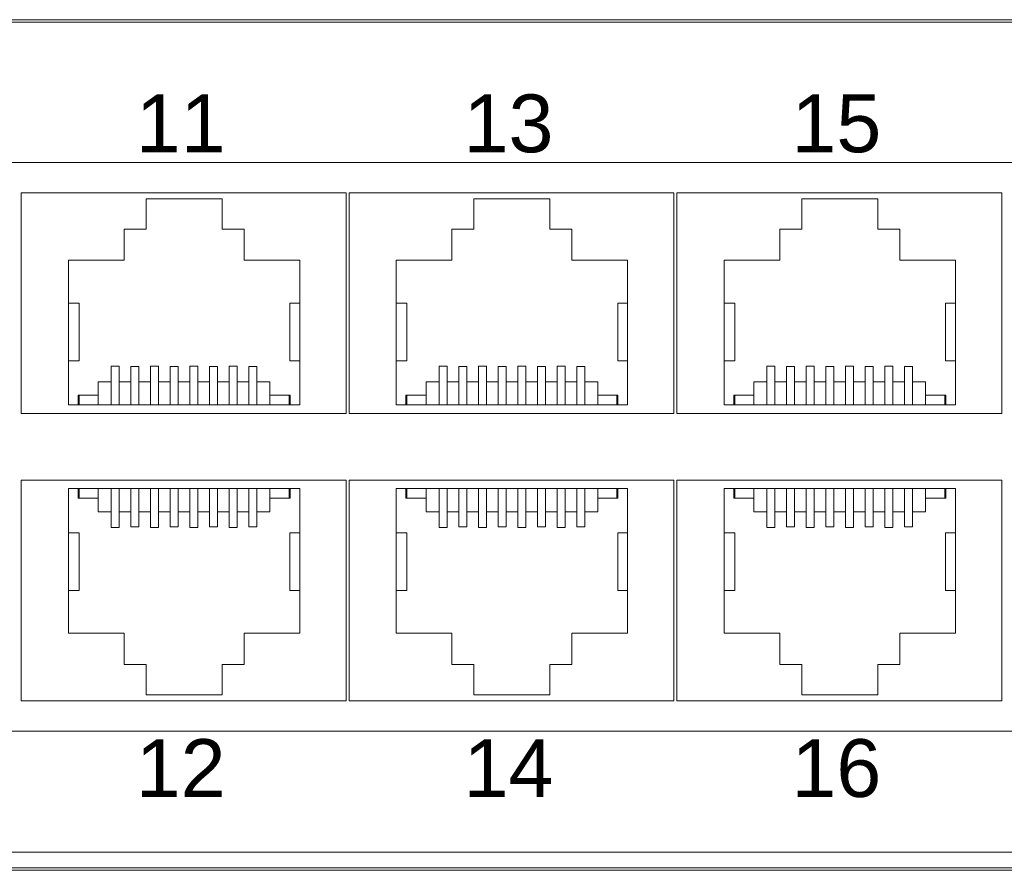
# Model space of a CAD drawing. Header units: millimetres. Extents: x 83969 to 164243, y -22860 to 4849.
# Tile 146 of 156: x 163523.48 to 163526.72, y -21355.13 to -21352.33. Entities that reach past the tile are written whole.
import ezdxf

# ---------------------------------------------------------------- set-up
doc = ezdxf.new("R2010")
doc.units = ezdxf.units.MM
doc.layers.get('0').update_dxf_attribs({"color": 251, "lineweight": 0})
doc.styles.add('Arial10', font='arial.ttf', dxfattribs={"height": 10})

# ---------------------------------------------------------------- blocks, each defined once
blk = doc.blocks.new('Switch 24xGE')
at = {"color": 144}
for points in [[(-306.449629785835, 0), (0, 0), (0, 27.95462635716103), (-306.449629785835, 27.95462635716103)], [(-135.0995380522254, 23.25212292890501), (-89.99983589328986, 23.25212292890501), (-89.99983589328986, 4.506366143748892), (-135.0995380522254, 4.506366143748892)]]:
    blk.add_lwpolyline(points, close=True, dxfattribs=at)
blk.add_lwpolyline([(-272.4494656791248, 27.87565783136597), (-33.99983589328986, 27.87565783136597), (-33.99983589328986, -0.0789685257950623), (-272.4494656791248, -0.0789685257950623)], close=True)
for points in [[(-112.599835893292, 22.25212292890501), (-112.599835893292, 14.98140543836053), (-123.2995380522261, 14.98140543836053), (-123.2995380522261, 22.25212292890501), (-112.599835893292, 22.25212292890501)], [(-101.7998358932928, 22.25212292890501), (-101.7998358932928, 14.98140543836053), (-112.4995380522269, 14.98140543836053), (-112.4995380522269, 22.25212292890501), (-101.7998358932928, 22.25212292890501)], [(-90.99983589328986, 22.25212292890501), (-90.99983589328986, 14.98140543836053), (-101.6995380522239, 14.98140543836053), (-101.6995380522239, 22.25212292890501), (-90.99983589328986, 22.25212292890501)], [(-121.7461508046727, 15.25891076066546), (-121.7461508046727, 20.02562278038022), (-119.9096501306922, 20.02562278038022), (-119.9096501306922, 21.05431818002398), (-119.1857533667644, 21.05431818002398), (-119.1857533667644, 22.05338038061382), (-116.6838645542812, 22.05338038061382), (-116.6838645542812, 21.05431818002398), (-115.9599677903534, 21.05431818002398), (-115.9599677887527, 20.02562278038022), (-114.1234671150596, 20.02562278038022), (-114.1234671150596, 15.25891076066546), (-121.7461508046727, 15.25891076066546), (-121.4272933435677, 15.25891076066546), (-121.4272933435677, 15.57640934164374), (-121.3955434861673, 15.57640934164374), (-121.3955434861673, 15.25891076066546), (-121.3955434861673, 15.57640934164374), (-120.7605463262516, 15.57640934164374), (-120.7605463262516, 15.25891076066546), (-120.7605463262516, 16.02090735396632), (-120.3350982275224, 16.02090735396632), (-120.3350982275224, 15.25891076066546), (-120.3350982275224, 16.53998001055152), (-120.0683994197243, 16.53998001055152), (-120.0683994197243, 15.25891076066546), (-120.0683994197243, 16.02090735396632), (-119.6874011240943, 16.02090735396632), (-119.6874011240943, 15.25891076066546), (-119.6874011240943, 16.51988009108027), (-119.4207023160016, 16.51988009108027), (-119.4207023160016, 15.25891076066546), (-119.4207023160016, 16.02090735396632), (-119.0397040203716, 16.02090735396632), (-119.0397040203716, 15.25891076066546), (-119.0397040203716, 16.54001355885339), (-118.7730052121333, 16.54001355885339), (-118.7730052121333, 15.25891076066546), (-118.7730052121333, 16.02090735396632), (-118.3920069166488, 16.02090735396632), (-118.3920069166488, 15.25891076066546), (-118.3920069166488, 16.51985596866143), (-118.1253081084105, 16.51985596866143), (-118.1253081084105, 15.25891076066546), (-118.1253081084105, 16.02090735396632), (-117.7443098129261, 16.02090735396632), (-117.7443098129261, 15.25891076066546), (-117.7443098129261, 16.54001355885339), (-117.4776110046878, 16.54001355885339), (-117.4776110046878, 15.25891076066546), (-117.4776110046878, 16.02090735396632), (-117.0966127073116, 16.02090735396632), (-117.0966127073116, 15.25891076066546), (-117.0966127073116, 16.51988177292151), (-116.829913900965, 16.51985596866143), (-116.829913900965, 15.25891076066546), (-116.829913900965, 16.02090735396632), (-116.4489156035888, 16.02090735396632), (-116.4489156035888, 15.25891076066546), (-116.4489156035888, 16.54001355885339), (-116.1822167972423, 16.54001355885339), (-116.1822167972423, 15.25891076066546), (-116.1822167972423, 16.02090735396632), (-115.8012184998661, 16.02090735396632), (-115.8012184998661, 15.25891076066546), (-115.8012184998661, 16.51988177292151), (-115.5345196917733, 16.51985596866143), (-115.5345196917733, 15.25891076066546), (-115.5345196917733, 16.02090735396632), (-115.1090715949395, 16.02090735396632), (-115.1090715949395, 15.25891076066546), (-115.1090715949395, 15.57640934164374), (-114.4740744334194, 15.57635639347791), (-114.4740744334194, 15.25891076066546), (-114.4740744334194, 15.57635639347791), (-114.4423245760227, 15.57635639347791), (-114.4423245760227, 15.25891076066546)], [(-110.9461508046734, 15.25891076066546), (-110.9461508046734, 20.02562278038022), (-109.1096501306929, 20.02562278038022), (-109.1096501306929, 21.05431818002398), (-108.3857533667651, 21.05431818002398), (-108.3857533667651, 22.05338038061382), (-105.8838645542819, 22.05338038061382), (-105.8838645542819, 21.05431818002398), (-105.1599677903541, 21.05431818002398), (-105.1599677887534, 20.02562278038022), (-103.3234671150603, 20.02562278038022), (-103.3234671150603, 15.25891076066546), (-110.9461508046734, 15.25891076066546), (-110.6272933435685, 15.25891076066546), (-110.6272933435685, 15.57640934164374), (-110.595543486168, 15.57640934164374), (-110.595543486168, 15.25891076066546), (-110.595543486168, 15.57640934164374), (-109.9605463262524, 15.57640934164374), (-109.9605463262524, 15.25891076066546), (-109.9605463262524, 16.02090735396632), (-109.5350982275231, 16.02090735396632), (-109.5350982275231, 15.25891076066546), (-109.5350982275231, 16.53998001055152), (-109.268399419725, 16.53998001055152), (-109.268399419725, 15.25891076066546), (-109.268399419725, 16.02090735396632), (-108.887401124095, 16.02090735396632), (-108.887401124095, 15.25891076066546), (-108.887401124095, 16.51988009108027), (-108.6207023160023, 16.51988009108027), (-108.6207023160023, 15.25891076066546), (-108.6207023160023, 16.02090735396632), (-108.2397040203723, 16.02090735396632), (-108.2397040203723, 15.25891076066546), (-108.2397040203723, 16.54001355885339), (-107.973005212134, 16.54001355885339), (-107.973005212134, 15.25891076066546), (-107.973005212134, 16.02090735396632), (-107.5920069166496, 16.02090735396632), (-107.5920069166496, 15.25891076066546), (-107.5920069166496, 16.51985596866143), (-107.3253081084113, 16.51985596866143), (-107.3253081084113, 15.25891076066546), (-107.3253081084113, 16.02090735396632), (-106.9443098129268, 16.02090735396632), (-106.9443098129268, 15.25891076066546), (-106.9443098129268, 16.54001355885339), (-106.6776110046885, 16.54001355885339), (-106.6776110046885, 15.25891076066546), (-106.6776110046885, 16.02090735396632), (-106.2966127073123, 16.02090735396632), (-106.2966127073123, 15.25891076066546), (-106.2966127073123, 16.51988177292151), (-106.0299139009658, 16.51985596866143), (-106.0299139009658, 15.25891076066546), (-106.0299139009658, 16.02090735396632), (-105.6489156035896, 16.02090735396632), (-105.6489156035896, 15.25891076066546), (-105.6489156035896, 16.54001355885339), (-105.382216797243, 16.54001355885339), (-105.382216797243, 15.25891076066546), (-105.382216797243, 16.02090735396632), (-105.0012184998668, 16.02090735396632), (-105.0012184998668, 15.25891076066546), (-105.0012184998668, 16.51988177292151), (-104.734519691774, 16.51985596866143), (-104.734519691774, 15.25891076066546), (-104.734519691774, 16.02090735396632), (-104.3090715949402, 16.02090735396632), (-104.3090715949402, 15.25891076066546), (-104.3090715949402, 15.57640934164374), (-103.6740744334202, 15.57635639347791), (-103.6740744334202, 15.25891076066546), (-103.6740744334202, 15.57635639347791), (-103.6423245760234, 15.57635639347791), (-103.6423245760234, 15.25891076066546)], [(-100.1461508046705, 15.25891076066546), (-100.1461508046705, 20.02562278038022), (-98.30965013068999, 20.02562278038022), (-98.30965013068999, 21.05431818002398), (-97.58575336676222, 21.05431818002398), (-97.58575336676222, 22.05338038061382), (-95.08386455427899, 22.05338038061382), (-95.08386455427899, 21.05431818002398), (-94.35996779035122, 21.05431818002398), (-94.35996778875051, 20.02562278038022), (-92.52346711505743, 20.02562278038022), (-92.52346711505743, 15.25891076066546), (-100.1461508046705, 15.25891076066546), (-99.82729334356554, 15.25891076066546), (-99.82729334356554, 15.57640934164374), (-99.79554348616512, 15.57640934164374), (-99.79554348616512, 15.25891076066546), (-99.79554348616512, 15.57640934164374), (-99.16054632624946, 15.57640934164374), (-99.16054632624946, 15.25891076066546), (-99.16054632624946, 16.02090735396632), (-98.73509822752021, 16.02090735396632), (-98.73509822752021, 15.25891076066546), (-98.73509822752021, 16.53998001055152), (-98.46839941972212, 16.53998001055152), (-98.46839941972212, 15.25891076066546), (-98.46839941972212, 16.02090735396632), (-98.08740112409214, 16.02090735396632), (-98.08740112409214, 15.25891076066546), (-98.08740112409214, 16.51988009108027), (-97.82070231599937, 16.51988009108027), (-97.82070231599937, 15.25891076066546), (-97.82070231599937, 16.02090735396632), (-97.43970402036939, 16.02090735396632), (-97.43970402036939, 15.25891076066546), (-97.43970402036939, 16.54001355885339), (-97.1730052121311, 16.54001355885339), (-97.1730052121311, 15.25891076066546), (-97.1730052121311, 16.02090735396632), (-96.79200691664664, 16.02090735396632), (-96.79200691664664, 15.25891076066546), (-96.79200691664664, 16.51985596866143), (-96.52530810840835, 16.51985596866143), (-96.52530810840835, 15.25891076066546), (-96.52530810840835, 16.02090735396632), (-96.1443098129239, 16.02090735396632), (-96.1443098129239, 15.25891076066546), (-96.1443098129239, 16.54001355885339), (-95.8776110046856, 16.54001355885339), (-95.8776110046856, 15.25891076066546), (-95.8776110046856, 16.02090735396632), (-95.4966127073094, 16.02090735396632), (-95.4966127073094, 15.25891076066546), (-95.4966127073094, 16.51988177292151), (-95.22991390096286, 16.51985596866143), (-95.22991390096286, 15.25891076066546), (-95.22991390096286, 16.02090735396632), (-94.84891560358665, 16.02090735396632), (-94.84891560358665, 15.25891076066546), (-94.84891560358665, 16.54001355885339), (-94.58221679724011, 16.54001355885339), (-94.58221679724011, 15.25891076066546), (-94.58221679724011, 16.02090735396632), (-94.2012184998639, 16.02090735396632), (-94.2012184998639, 15.25891076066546), (-94.2012184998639, 16.51988177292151), (-93.93451969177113, 16.51985596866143), (-93.93451969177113, 15.25891076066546), (-93.93451969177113, 16.02090735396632), (-93.50907159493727, 16.02090735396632), (-93.50907159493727, 15.25891076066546), (-93.50907159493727, 15.57640934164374), (-92.87407443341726, 15.57635639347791), (-92.87407443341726, 15.25891076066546), (-92.87407443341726, 15.57635639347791), (-92.84232457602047, 15.57635639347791), (-92.84232457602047, 15.25891076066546)], [(-121.7461508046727, 18.61592908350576), (-121.3911065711, 18.61592908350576), (-121.3911065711, 16.71305425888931), (-121.7461508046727, 16.71305425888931)], [(-114.1234671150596, 18.61592908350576), (-114.4467614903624, 18.61592908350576), (-114.4467614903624, 16.71305425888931), (-114.1234671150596, 16.71305425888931)], [(-110.9461508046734, 18.61592908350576), (-110.5911065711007, 18.61592908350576), (-110.5911065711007, 16.71305425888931), (-110.9461508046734, 16.71305425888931)], [(-103.3234671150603, 18.61592908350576), (-103.6467614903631, 18.61592908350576), (-103.6467614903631, 16.71305425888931), (-103.3234671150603, 16.71305425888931)], [(-100.1461508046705, 18.61592908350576), (-99.79110657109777, 18.61592908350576), (-99.79110657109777, 16.71305425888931), (-100.1461508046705, 16.71305425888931)], [(-92.52346711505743, 18.61592908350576), (-92.84676149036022, 18.61592908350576), (-92.84676149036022, 16.71305425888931), (-92.52346711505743, 16.71305425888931)], [(-112.599835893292, 5.506366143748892), (-112.599835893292, 12.77708363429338), (-123.2995380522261, 12.77708363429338), (-123.2995380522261, 5.506366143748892), (-112.599835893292, 5.506366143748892)], [(-101.7998358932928, 5.506366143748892), (-101.7998358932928, 12.77708363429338), (-112.4995380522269, 12.77708363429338), (-112.4995380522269, 5.506366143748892), (-101.7998358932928, 5.506366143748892)], [(-90.99983589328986, 5.506366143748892), (-90.99983589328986, 12.77708363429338), (-101.6995380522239, 12.77708363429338), (-101.6995380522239, 5.506366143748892), (-90.99983589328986, 5.506366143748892)], [(-121.7461508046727, 12.49957831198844), (-121.7461508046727, 7.732866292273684), (-119.9096501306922, 7.732866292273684), (-119.9096501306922, 6.704170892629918), (-119.1857533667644, 6.704170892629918), (-119.1857533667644, 5.705108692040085), (-116.6838645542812, 5.705108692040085), (-116.6838645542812, 6.704170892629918), (-115.9599677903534, 6.704170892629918), (-115.9599677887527, 7.732866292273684), (-114.1234671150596, 7.732866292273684), (-114.1234671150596, 12.49957831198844), (-121.7461508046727, 12.49957831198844), (-121.4272933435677, 12.49957831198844), (-121.4272933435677, 12.18207973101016), (-121.3955434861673, 12.18207973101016), (-121.3955434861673, 12.49957831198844), (-121.3955434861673, 12.18207973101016), (-120.7605463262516, 12.18207973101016), (-120.7605463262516, 12.49957831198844), (-120.7605463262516, 11.73758171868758), (-120.3350982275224, 11.73758171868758), (-120.3350982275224, 12.49957831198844), (-120.3350982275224, 11.21850906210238), (-120.0683994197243, 11.21850906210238), (-120.0683994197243, 12.49957831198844), (-120.0683994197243, 11.73758171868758), (-119.6874011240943, 11.73758171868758), (-119.6874011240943, 12.49957831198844), (-119.6874011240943, 11.23860898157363), (-119.4207023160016, 11.23860898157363), (-119.4207023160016, 12.49957831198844), (-119.4207023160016, 11.73758171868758), (-119.0397040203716, 11.73758171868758), (-119.0397040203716, 12.49957831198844), (-119.0397040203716, 11.21847551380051), (-118.7730052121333, 11.21847551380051), (-118.7730052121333, 12.49957831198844), (-118.7730052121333, 11.73758171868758), (-118.3920069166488, 11.73758171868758), (-118.3920069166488, 12.49957831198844), (-118.3920069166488, 11.23863310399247), (-118.1253081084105, 11.23863310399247), (-118.1253081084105, 12.49957831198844), (-118.1253081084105, 11.73758171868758), (-117.7443098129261, 11.73758171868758), (-117.7443098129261, 12.49957831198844), (-117.7443098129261, 11.21847551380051), (-117.4776110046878, 11.21847551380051), (-117.4776110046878, 12.49957831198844), (-117.4776110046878, 11.73758171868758), (-117.0966127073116, 11.73758171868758), (-117.0966127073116, 12.49957831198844), (-117.0966127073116, 11.23860729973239), (-116.829913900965, 11.23863310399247), (-116.829913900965, 12.49957831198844), (-116.829913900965, 11.73758171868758), (-116.4489156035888, 11.73758171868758), (-116.4489156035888, 12.49957831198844), (-116.4489156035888, 11.21847551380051), (-116.1822167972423, 11.21847551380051), (-116.1822167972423, 12.49957831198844), (-116.1822167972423, 11.73758171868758), (-115.8012184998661, 11.73758171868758), (-115.8012184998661, 12.49957831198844), (-115.8012184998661, 11.23860729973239), (-115.5345196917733, 11.23863310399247), (-115.5345196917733, 12.49957831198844), (-115.5345196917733, 11.73758171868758), (-115.1090715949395, 11.73758171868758), (-115.1090715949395, 12.49957831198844), (-115.1090715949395, 12.18207973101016), (-114.4740744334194, 12.18213267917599), (-114.4740744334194, 12.49957831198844), (-114.4740744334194, 12.18213267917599), (-114.4423245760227, 12.18213267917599), (-114.4423245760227, 12.49957831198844)], [(-110.9461508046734, 12.49957831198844), (-110.9461508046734, 7.732866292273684), (-109.1096501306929, 7.732866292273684), (-109.1096501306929, 6.704170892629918), (-108.3857533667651, 6.704170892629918), (-108.3857533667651, 5.705108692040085), (-105.8838645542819, 5.705108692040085), (-105.8838645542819, 6.704170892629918), (-105.1599677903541, 6.704170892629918), (-105.1599677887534, 7.732866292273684), (-103.3234671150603, 7.732866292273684), (-103.3234671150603, 12.49957831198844), (-110.9461508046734, 12.49957831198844), (-110.6272933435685, 12.49957831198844), (-110.6272933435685, 12.18207973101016), (-110.595543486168, 12.18207973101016), (-110.595543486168, 12.49957831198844), (-110.595543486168, 12.18207973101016), (-109.9605463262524, 12.18207973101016), (-109.9605463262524, 12.49957831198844), (-109.9605463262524, 11.73758171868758), (-109.5350982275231, 11.73758171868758), (-109.5350982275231, 12.49957831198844), (-109.5350982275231, 11.21850906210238), (-109.268399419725, 11.21850906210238), (-109.268399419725, 12.49957831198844), (-109.268399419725, 11.73758171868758), (-108.887401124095, 11.73758171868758), (-108.887401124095, 12.49957831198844), (-108.887401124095, 11.23860898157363), (-108.6207023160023, 11.23860898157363), (-108.6207023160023, 12.49957831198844), (-108.6207023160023, 11.73758171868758), (-108.2397040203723, 11.73758171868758), (-108.2397040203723, 12.49957831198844), (-108.2397040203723, 11.21847551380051), (-107.973005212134, 11.21847551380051), (-107.973005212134, 12.49957831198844), (-107.973005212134, 11.73758171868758), (-107.5920069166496, 11.73758171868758), (-107.5920069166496, 12.49957831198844), (-107.5920069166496, 11.23863310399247), (-107.3253081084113, 11.23863310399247), (-107.3253081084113, 12.49957831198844), (-107.3253081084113, 11.73758171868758), (-106.9443098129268, 11.73758171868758), (-106.9443098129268, 12.49957831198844), (-106.9443098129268, 11.21847551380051), (-106.6776110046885, 11.21847551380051), (-106.6776110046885, 12.49957831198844), (-106.6776110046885, 11.73758171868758), (-106.2966127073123, 11.73758171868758), (-106.2966127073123, 12.49957831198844), (-106.2966127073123, 11.23860729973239), (-106.0299139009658, 11.23863310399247), (-106.0299139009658, 12.49957831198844), (-106.0299139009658, 11.73758171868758), (-105.6489156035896, 11.73758171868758), (-105.6489156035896, 12.49957831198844), (-105.6489156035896, 11.21847551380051), (-105.382216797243, 11.21847551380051), (-105.382216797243, 12.49957831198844), (-105.382216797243, 11.73758171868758), (-105.0012184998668, 11.73758171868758), (-105.0012184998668, 12.49957831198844), (-105.0012184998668, 11.23860729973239), (-104.734519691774, 11.23863310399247), (-104.734519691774, 12.49957831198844), (-104.734519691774, 11.73758171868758), (-104.3090715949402, 11.73758171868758), (-104.3090715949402, 12.49957831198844), (-104.3090715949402, 12.18207973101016), (-103.6740744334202, 12.18213267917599), (-103.6740744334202, 12.49957831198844), (-103.6740744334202, 12.18213267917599), (-103.6423245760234, 12.18213267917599), (-103.6423245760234, 12.49957831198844)], [(-100.1461508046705, 12.49957831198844), (-100.1461508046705, 7.732866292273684), (-98.30965013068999, 7.732866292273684), (-98.30965013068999, 6.704170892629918), (-97.58575336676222, 6.704170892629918), (-97.58575336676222, 5.705108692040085), (-95.08386455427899, 5.705108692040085), (-95.08386455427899, 6.704170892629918), (-94.35996779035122, 6.704170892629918), (-94.35996778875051, 7.732866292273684), (-92.52346711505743, 7.732866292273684), (-92.52346711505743, 12.49957831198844), (-100.1461508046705, 12.49957831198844), (-99.82729334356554, 12.49957831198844), (-99.82729334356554, 12.18207973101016), (-99.79554348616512, 12.18207973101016), (-99.79554348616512, 12.49957831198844), (-99.79554348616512, 12.18207973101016), (-99.16054632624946, 12.18207973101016), (-99.16054632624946, 12.49957831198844), (-99.16054632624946, 11.73758171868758), (-98.73509822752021, 11.73758171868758), (-98.73509822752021, 12.49957831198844), (-98.73509822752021, 11.21850906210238), (-98.46839941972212, 11.21850906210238), (-98.46839941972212, 12.49957831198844), (-98.46839941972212, 11.73758171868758), (-98.08740112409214, 11.73758171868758), (-98.08740112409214, 12.49957831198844), (-98.08740112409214, 11.23860898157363), (-97.82070231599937, 11.23860898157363), (-97.82070231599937, 12.49957831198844), (-97.82070231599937, 11.73758171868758), (-97.43970402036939, 11.73758171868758), (-97.43970402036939, 12.49957831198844), (-97.43970402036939, 11.21847551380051), (-97.1730052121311, 11.21847551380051), (-97.1730052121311, 12.49957831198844), (-97.1730052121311, 11.73758171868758), (-96.79200691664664, 11.73758171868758), (-96.79200691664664, 12.49957831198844), (-96.79200691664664, 11.23863310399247), (-96.52530810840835, 11.23863310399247), (-96.52530810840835, 12.49957831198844), (-96.52530810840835, 11.73758171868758), (-96.1443098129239, 11.73758171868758), (-96.1443098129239, 12.49957831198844), (-96.1443098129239, 11.21847551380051), (-95.8776110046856, 11.21847551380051), (-95.8776110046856, 12.49957831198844), (-95.8776110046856, 11.73758171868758), (-95.4966127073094, 11.73758171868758), (-95.4966127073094, 12.49957831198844), (-95.4966127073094, 11.23860729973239), (-95.22991390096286, 11.23863310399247), (-95.22991390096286, 12.49957831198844), (-95.22991390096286, 11.73758171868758), (-94.84891560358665, 11.73758171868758), (-94.84891560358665, 12.49957831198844), (-94.84891560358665, 11.21847551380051), (-94.58221679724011, 11.21847551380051), (-94.58221679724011, 12.49957831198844), (-94.58221679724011, 11.73758171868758), (-94.2012184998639, 11.73758171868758), (-94.2012184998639, 12.49957831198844), (-94.2012184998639, 11.23860729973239), (-93.93451969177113, 11.23863310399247), (-93.93451969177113, 12.49957831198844), (-93.93451969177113, 11.73758171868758), (-93.50907159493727, 11.73758171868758), (-93.50907159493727, 12.49957831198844), (-93.50907159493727, 12.18207973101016), (-92.87407443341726, 12.18213267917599), (-92.87407443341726, 12.49957831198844), (-92.87407443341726, 12.18213267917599), (-92.84232457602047, 12.18213267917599), (-92.84232457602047, 12.49957831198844)], [(-121.7461508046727, 9.14255998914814), (-121.3911065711, 9.14255998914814), (-121.3911065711, 11.04543481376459), (-121.7461508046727, 11.04543481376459)], [(-114.1234671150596, 9.14255998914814), (-114.4467614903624, 9.14255998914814), (-114.4467614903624, 11.04543481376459), (-114.1234671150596, 11.04543481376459)], [(-110.9461508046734, 9.14255998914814), (-110.5911065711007, 9.14255998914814), (-110.5911065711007, 11.04543481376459), (-110.9461508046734, 11.04543481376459)], [(-103.3234671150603, 9.14255998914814), (-103.6467614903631, 9.14255998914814), (-103.6467614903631, 11.04543481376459), (-103.3234671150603, 11.04543481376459)], [(-100.1461508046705, 9.14255998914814), (-99.79110657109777, 9.14255998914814), (-99.79110657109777, 11.04543481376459), (-100.1461508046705, 11.04543481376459)], [(-92.52346711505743, 9.14255998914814), (-92.84676149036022, 9.14255998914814), (-92.84676149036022, 11.04543481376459), (-92.52346711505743, 11.04543481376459)]]:
    blk.add_lwpolyline(points, dxfattribs=at)
at = {"color": 144, "style": 'Arial10'}
for s, p in [('11', (-119.5260605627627, 23.58464254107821)), ('13', (-108.7260605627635, 23.58464254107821)), ('15', (-97.92606056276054, 23.58464254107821)), ('12', (-119.5260605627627, 2.337460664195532)), ('14', (-108.7260605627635, 2.337460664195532)), ('16', (-97.92606056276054, 2.337460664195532))]:
    blk.add_text(s, height=1.904991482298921, dxfattribs=at).set_placement(p)
blk = doc.blocks.new('Panel modularny_24_port_1U')
at = {"color": 0}
blk.add_line((48.89499986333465, 4.445000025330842), (-1.366653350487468e-07, 4.445000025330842), dxfattribs=at)

msp = doc.modelspace()

# ---------------------------------------------------------------- block references
for name, p, xscale, yscale, zscale in [('Switch 24xGE', (163535.8130906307, -21355.12493082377), 0.1, 0.1, 0.1), ('Panel modularny_24_port_1U', (163505.0054118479, -21357.86844283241), 0.6288112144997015, 0.6288112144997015, 0.6288112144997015)]:
    msp.add_blockref(name, p, dxfattribs=dict(xscale=xscale, yscale=yscale, zscale=zscale))

doc.saveas('drawing.dxf')
